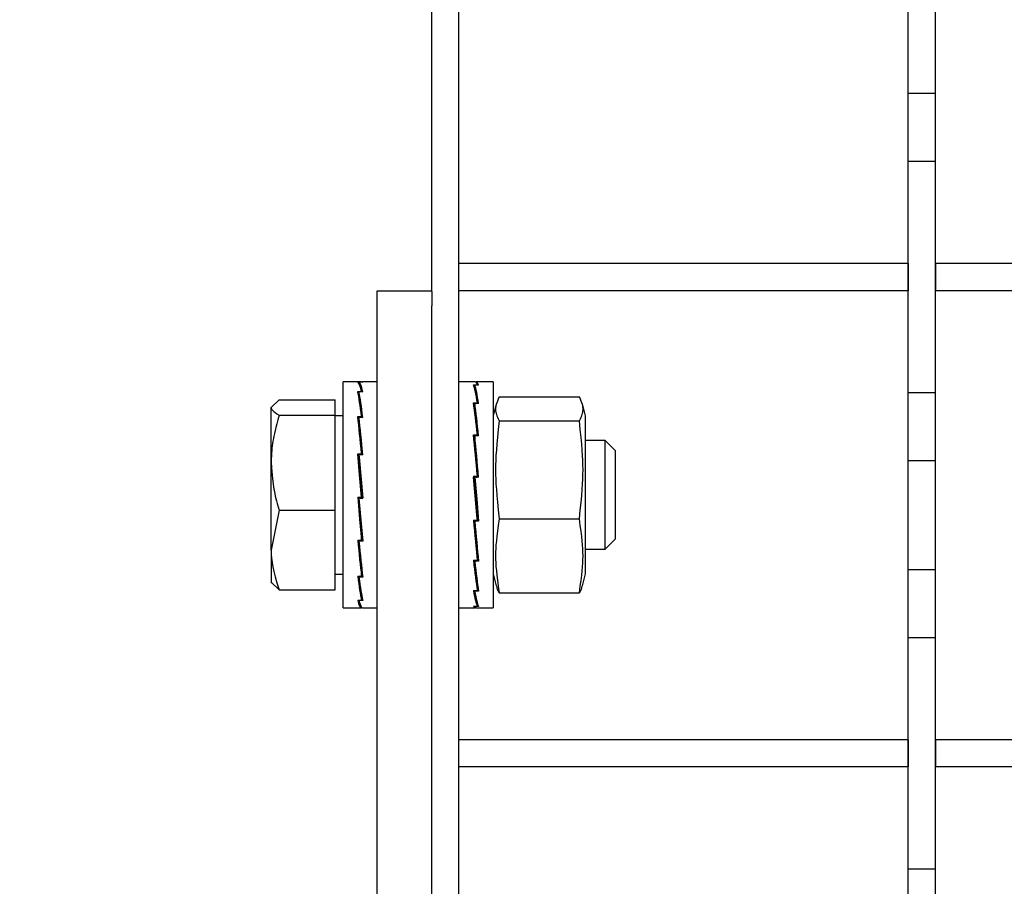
# Model space of a CAD drawing. Extents: x -72 to 51457, y 0 to 26838.
# Tile 50 of 203: x 6690 to 6762, y 9574 to 9638. Entities that reach past the tile are written whole.
import ezdxf
from ezdxf.enums import TextEntityAlignment as Align

# ---------------------------------------------------------------- set-up
doc = ezdxf.new("R2010")
doc.units = 0
doc.header["$LTSCALE"] = 12
for name, pattern in [('LDM', [0]), ('LEA', [0]), ('LFUN', [0]), ('SOLID_THIN', [0])]:
    doc.linetypes.add(name, pattern=pattern)
doc.layers.get('0').update_dxf_attribs({"linetype": 'CONTINUOUS'})
doc.layers.add('4', color=7, linetype='CONTINUOUS')
doc.styles.get("Standard").update_dxf_attribs({"font": 'medtext', "width": 0.75})
doc.styles.add('TDM', font='TXT', dxfattribs={"width": 0.675})
doc.dimstyles.new('MEDDIM1621', dxfattribs={"dimscale": 20, "dimtxt": 6, "dimasz": 3.5, "dimexe": 2.5, "dimexo": 2.5, "dimgap": 1.665, "dimtad": 1, "dimdec": 4, "dimrnd": 1, "dimzin": 12, "dimdsep": 46, "dimtxsty": 'Standard', "dimblk": 'MEDFUNV_7', "dimcen": 30, "dimclrd": 7, "dimclre": 7, "dimclrt": 7, "dimadec": 0, "dimazin": 0, "dimtfac": 0.7, "dimtdec": 4, "dimtmove": 0, "dimatfit": 3, "dimldrblk": 'MEDFUNV_7', "dimfxl": 0, "dimtolj": 1, "dimtzin": 0, "dimarcsym": 0})
doc.dimstyles.new('MEDDIM1642', dxfattribs={"dimscale": 20, "dimtxt": 6, "dimasz": 3.5, "dimexe": 2.5, "dimexo": 2.5, "dimgap": 1.665, "dimtad": 1, "dimdec": 4, "dimrnd": 1, "dimzin": 12, "dimdsep": 46, "dimtxsty": 'Standard', "dimblk": 'MEDFUNV_7', "dimcen": 30, "dimclrd": 7, "dimclre": 7, "dimclrt": 7, "dimadec": 0, "dimazin": 0, "dimtfac": 0.7, "dimtdec": 4, "dimtmove": 0, "dimatfit": 3, "dimldrblk": 'MEDFUNV_7', "dimfxl": 0, "dimtolj": 1, "dimtzin": 0, "dimarcsym": 0})
doc.dimstyles.new('MEDDIM8157', dxfattribs={"dimscale": 20, "dimtxt": 6, "dimasz": 3.5, "dimexe": 2.5, "dimexo": 2.5, "dimgap": 1.665, "dimtad": 1, "dimdec": 4, "dimrnd": 1, "dimzin": 12, "dimdsep": 46, "dimtxsty": 'Standard', "dimblk": 'MEDFUNV_7', "dimcen": 30, "dimclrd": 7, "dimclre": 7, "dimclrt": 7, "dimadec": 0, "dimazin": 0, "dimtfac": 0.7, "dimtdec": 4, "dimtmove": 0, "dimatfit": 3, "dimldrblk": 'MEDFUNV_7', "dimfxl": 0, "dimtolj": 1, "dimtzin": 0, "dimarcsym": 0})

# ---------------------------------------------------------------- blocks, each defined once
blk = doc.blocks.new('MEDFUNV_6')
at = {"color": 0, "linetype": 'LFUN', "lineweight": -2}
for points in [[(1, 0.1333), (0, 0), (1, -0.1333), (1, 0.1333)], [(1, 0.1111), (0.1667, 0), (1, -0.1111)], [(1, 0.0889), (0.3333, 0), (1, -0.0889)], [(1, 0.0667), (0.5, 0), (1, -0.0667)], [(1, 0.0444), (0.6667, 0), (1, -0.0444)], [(1, 0.0222), (0.8333, 0), (1, -0.0222)]]:
    blk.add_lwpolyline(points, dxfattribs=at)
blk = doc.blocks.new('MEDFUNV_7')
at = {"color": 0, "linetype": 'LFUN', "lineweight": -2}
for points in [[(-1, 0.1333), (0, 0), (-1, -0.1333), (-1, 0.1333)], [(-1, 0.1111), (-0.1667, 0), (-1, -0.1111)], [(-1, 0.0889), (-0.3333, 0), (-1, -0.0889)], [(-1, 0.0667), (-0.5, 0), (-1, -0.0667)], [(-1, 0.0444), (-0.6667, 0), (-1, -0.0444)], [(-1, 0.0222), (-0.8333, 0), (-1, -0.0222)]]:
    blk.add_lwpolyline(points, dxfattribs=at)
blk = doc.blocks.new('MEDCLUMP_DIM_1622_')
at = {"layer": '4', "color": 7, "linetype": 'LEA', "lineweight": 25}
for p, q in [((7546.257, 10414.683), (3300.759, 10414.683)), ((5818.111, 9552.683), (3300.759, 9552.683))]:
    blk.add_line(p, q, dxfattribs=at)
at = {"layer": '4', "color": 7, "linetype": 'LDM', "lineweight": 25}
blk.add_line((3350.759, 10414.683), (3350.759, 9552.683), dxfattribs=at)
at = {"layer": '4', "color": 7, "linetype": 'LDM', "lineweight": 25, "xscale": 70, "yscale": 70, "zscale": 70, "rotation": 270}
for name, p in [('MEDFUNV_6', (3350.759, 10414.683)), ('MEDFUNV_7', (3350.759, 9552.683))]:
    blk.add_blockref(name, p, dxfattribs=at)
at = {"layer": '4', "color": 7, "lineweight": 25, "style": 'TDM', "width": 0.675}
blk.add_text('862', height=120, rotation=90, dxfattribs=at).set_placement((3350.759, 9875.683), align=Align.BOTTOM_LEFT)
blk = doc.blocks.new('*D76')
at = {"lineweight": 0}
blk.add_blockref('MEDCLUMP_DIM_1622_', (0, 0), dxfattribs=at)
blk = doc.blocks.new('MEDCLUMP_DIM_1643_')
at = {"layer": '4', "color": 7, "linetype": 'LEA', "lineweight": 25}
for p, q in [((5834.757, 9566.683), (5834.757, 10860.261)), ((10834.757, 9478.681), (10834.757, 10860.261))]:
    blk.add_line(p, q, dxfattribs=at)
at = {"layer": '4', "color": 7, "linetype": 'LDM', "lineweight": 25}
blk.add_line((5834.757, 10810.261), (10834.757, 10810.261), dxfattribs=at)
at = {"layer": '4', "color": 7, "linetype": 'LDM', "lineweight": 25, "xscale": 70, "yscale": 70, "zscale": 70}
for name, p in [('MEDFUNV_6', (5834.757, 10810.261)), ('MEDFUNV_7', (10834.757, 10810.261))]:
    blk.add_blockref(name, p, dxfattribs=at)
at = {"layer": '4', "color": 7, "lineweight": 25, "style": 'TDM', "width": 0.781579}
blk.add_text('5000', height=120, dxfattribs=at).set_placement((8186.257, 10810.261), align=Align.BOTTOM_LEFT)
blk = doc.blocks.new('*D70')
at = {"lineweight": 0}
blk.add_blockref('MEDCLUMP_DIM_1643_', (0, 0), dxfattribs=at)
blk = doc.blocks.new('MEDCLUMP_DIM_8158_')
at = {"layer": '4', "color": 7, "linetype": 'LEA', "lineweight": 25}
for p, q in [((5834.757, 10690.473), (5834.757, 11104.983)), ((11834.757, 9566.342), (11834.757, 11104.983))]:
    blk.add_line(p, q, dxfattribs=at)
at = {"layer": '4', "color": 7, "linetype": 'LDM', "lineweight": 25}
blk.add_line((5834.757, 11054.983), (11834.757, 11054.983), dxfattribs=at)
at = {"layer": '4', "color": 7, "linetype": 'LDM', "lineweight": 25, "xscale": 70, "yscale": 70, "zscale": 70}
for name, p in [('MEDFUNV_6', (5834.757, 11054.983)), ('MEDFUNV_7', (11834.757, 11054.983))]:
    blk.add_blockref(name, p, dxfattribs=at)
at = {"layer": '4', "color": 7, "lineweight": 25, "style": 'TDM'}
for s, width, p in [('( Option Aquaclean)', 0.748515, (8267.253, 11054.983)), ('6000', 0.781579, (7890.261, 11054.983))]:
    blk.add_text(s, height=120, dxfattribs=dict(at, width=width)).set_placement(p, align=Align.BOTTOM_LEFT)
blk = doc.blocks.new('*D16')
at = {"lineweight": 0}
blk.add_blockref('MEDCLUMP_DIM_8158_', (0, 0), dxfattribs=at)
blk = doc.blocks.new('Vela_Drauf')
at = {"color": 7, "linetype": 'SOLID_THIN', "lineweight": 25}
for p, q in [((6720.257, 9617.626), (6720.257, 9762.683)), ((6722.257, 9524.683), (6722.257, 9762.683)), ((6755.257, 9632.183), (6755.257, 9640.183)), ((6757.257, 9632.183), (6757.257, 9640.183)), ((6757.257, 9632.183), (6755.257, 9632.183)), ((6755.257, 9627.183), (6755.257, 9632.183)), ((6757.257, 9627.183), (6757.257, 9632.183)), ((6757.257, 9627.183), (6755.257, 9627.183)), ((6755.257, 9610.183), (6755.257, 9627.183)), ((6757.257, 9610.183), (6757.257, 9627.183)), ((6722.257, 9617.683), (6722.257, 9619.683)), ((6755.257, 9619.683), (6722.257, 9619.683)), ((6755.257, 9619.683), (6755.257, 9617.683)), ((6757.257, 9619.683), (6757.257, 9617.683)), ((6790.257, 9619.683), (6757.257, 9619.683)), ((6716.257, 9617.683), (6720.257, 9617.683)), ((6716.257, 9616.584), (6716.257, 9617.683)), ((6720.257, 9617.626), (6720.257, 9616.584)), ((6755.257, 9617.683), (6722.257, 9617.683)), ((6790.257, 9617.683), (6757.257, 9617.683)), ((6716.257, 9524.683), (6716.257, 9616.584)), ((6720.257, 9524.683), (6720.257, 9616.584)), ((6715.086, 9610.983), (6713.757, 9610.983)), ((6713.757, 9594.383), (6713.757, 9610.983)), ((6714.816, 9610.982), (6715.007, 9610.982)), ((6715.191, 9610.98), (6714.908, 9610.98)), ((6714.908, 9610.98), (6714.909, 9610.892)), ((6715.007, 9610.982), (6715.099, 9610.982)), ((6715.007, 9610.98), (6715.007, 9610.982)), ((6715.099, 9610.982), (6715.099, 9610.98)), ((6716.257, 9610.983), (6715.17, 9610.983)), ((6723.445, 9610.983), (6722.257, 9610.983)), ((6723.324, 9610.774), (6723.607, 9610.774)), ((6723.507, 9610.754), (6723.415, 9610.754)), ((6723.415, 9610.754), (6723.42, 9610.454)), ((6723.699, 9610.754), (6723.507, 9610.754)), ((6724.757, 9610.983), (6723.529, 9610.983)), ((6723.607, 9610.774), (6723.607, 9610.754)), ((6724.757, 9610.983), (6724.757, 9594.383)), ((6714.816, 9610.289), (6715.007, 9610.289)), ((6715.191, 9610.253), (6714.908, 9610.253)), ((6714.908, 9610.253), (6714.917, 9609.78)), ((6715.007, 9610.29), (6715.099, 9610.29)), ((6715.007, 9610.289), (6715.007, 9610.253)), ((6715.099, 9610.29), (6715.099, 9610.253)), ((6757.257, 9610.183), (6755.257, 9610.183)), ((6755.257, 9605.183), (6755.257, 9610.183)), ((6757.257, 9605.183), (6757.257, 9610.183)), ((6709.038, 9609.672), (6708.457, 9609.11)), ((6709.038, 9609.672), (6713.157, 9609.672)), ((6713.157, 9608.547), (6713.157, 9609.672)), ((6714.916, 9609.829), (6714.904, 9609.829)), ((6715.129, 9608.374), (6714.917, 9609.78)), ((6723.324, 9609.45), (6723.607, 9609.45)), ((6723.507, 9609.398), (6723.415, 9609.398)), ((6723.415, 9609.398), (6723.424, 9608.967)), ((6723.699, 9609.398), (6723.507, 9609.398)), ((6723.607, 9609.45), (6723.606, 9609.398)), ((6724.995, 9609.369), (6724.757, 9608.483)), ((6725.214, 9609.881), (6731.1, 9609.881)), ((6731.557, 9608.483), (6731.32, 9609.369)), ((6708.457, 9605.053), (6708.457, 9609.11)), ((6709.038, 9608.547), (6713.157, 9608.547)), ((6713.157, 9601.558), (6713.157, 9608.547)), ((6713.757, 9608.498), (6713.157, 9608.498)), ((6723.423, 9609.028), (6723.383, 9609.028)), ((6723.658, 9607.02), (6723.424, 9608.967)), ((6731.557, 9608.322), (6731.557, 9608.483)), ((6714.816, 9608.439), (6715.007, 9608.439)), ((6714.915, 9608.09), (6714.857, 9608.09)), ((6715.191, 9608.374), (6714.908, 9608.374)), ((6714.908, 9608.374), (6714.917, 9608.019)), ((6714.917, 9608.019), (6715.163, 9605.629)), ((6715.007, 9608.44), (6715.099, 9608.44)), ((6715.007, 9608.374), (6715.007, 9608.439)), ((6715.098, 9608.374), (6715.099, 9608.44)), ((6725.214, 9608.125), (6731.1, 9608.125)), ((6731.557, 9596.883), (6731.557, 9608.322)), ((6723.324, 9607.096), (6723.607, 9607.096)), ((6723.507, 9607.019), (6723.415, 9607.019)), ((6723.415, 9607.019), (6723.424, 9606.743)), ((6723.699, 9607.02), (6723.507, 9607.02)), ((6723.607, 9607.096), (6723.605, 9607.02)), ((6723.421, 9606.821), (6723.351, 9606.821)), ((6723.682, 9603.982), (6723.424, 9606.743)), ((6732.99, 9606.683), (6731.557, 9606.683)), ((6733.757, 9605.916), (6732.99, 9606.683)), ((6732.99, 9604.141), (6732.99, 9606.683)), ((6714.816, 9605.713), (6715.007, 9605.713)), ((6715.191, 9605.629), (6714.908, 9605.629)), ((6714.908, 9605.629), (6714.917, 9605.445)), ((6715.007, 9605.713), (6715.099, 9605.713)), ((6715.007, 9605.629), (6715.007, 9605.713)), ((6715.099, 9605.713), (6715.096, 9605.629)), ((6733.757, 9603.862), (6733.757, 9605.916)), ((6708.457, 9598.626), (6708.457, 9605.053)), ((6714.913, 9605.527), (6714.833, 9605.527)), ((6714.917, 9605.445), (6715.182, 9602.451)), ((6757.257, 9605.183), (6755.257, 9605.183)), ((6755.257, 9597.183), (6755.257, 9605.183)), ((6757.257, 9597.183), (6757.257, 9605.183)), ((6732.99, 9598.683), (6732.99, 9604.141)), ((6723.324, 9604.07), (6723.607, 9604.07)), ((6723.324, 9604.07), (6723.333, 9603.984)), ((6723.598, 9600.948), (6723.333, 9603.984)), ((6723.507, 9603.984), (6723.333, 9603.984)), ((6723.507, 9603.981), (6723.415, 9603.981)), ((6723.507, 9603.984), (6723.598, 9603.984)), ((6723.507, 9603.984), (6723.507, 9603.981)), ((6723.699, 9603.982), (6723.507, 9603.982)), ((6723.607, 9604.07), (6723.598, 9603.984)), ((6733.757, 9599.45), (6733.757, 9603.862)), ((6714.816, 9602.525), (6715.007, 9602.525)), ((6714.826, 9602.525), (6715.091, 9599.573)), ((6714.908, 9602.435), (6714.917, 9602.451)), ((6715.191, 9602.435), (6714.908, 9602.435)), ((6715.007, 9602.451), (6714.917, 9602.451)), ((6715.007, 9602.525), (6715.099, 9602.525)), ((6715.007, 9602.451), (6715.007, 9602.525)), ((6715.007, 9602.451), (6715.182, 9602.451)), ((6715.191, 9602.435), (6715.182, 9602.451)), ((6709.038, 9601.558), (6708.457, 9598.626)), ((6709.038, 9601.558), (6713.157, 9601.558)), ((6713.157, 9595.694), (6713.157, 9601.558)), ((6723.324, 9600.833), (6723.607, 9600.833)), ((6723.598, 9598.177), (6723.344, 9600.833)), ((6723.415, 9600.745), (6723.421, 9600.833)), ((6723.507, 9600.745), (6723.415, 9600.745)), ((6723.507, 9600.833), (6723.507, 9600.746)), ((6723.699, 9600.746), (6723.507, 9600.746)), ((6723.607, 9600.833), (6723.598, 9600.948)), ((6723.605, 9600.865), (6723.688, 9600.865)), ((6725.214, 9600.928), (6731.1, 9600.928)), ((6714.816, 9599.361), (6715.007, 9599.361)), ((6714.847, 9599.361), (6715.091, 9597.087)), ((6714.908, 9599.279), (6714.911, 9599.361)), ((6715.191, 9599.279), (6714.908, 9599.279)), ((6715.007, 9599.362), (6715.099, 9599.362)), ((6715.099, 9599.362), (6715.091, 9599.573)), ((6715.094, 9599.492), (6715.171, 9599.492)), ((6732.99, 9598.683), (6733.757, 9599.45)), ((6708.457, 9598.626), (6708.457, 9596.185)), ((6731.557, 9598.683), (6732.99, 9598.683)), ((6723.324, 9597.877), (6723.607, 9597.877)), ((6723.598, 9596.093), (6723.371, 9597.877)), ((6723.415, 9597.804), (6723.417, 9597.877)), ((6723.507, 9597.804), (6723.415, 9597.804)), ((6723.507, 9597.877), (6723.507, 9597.805)), ((6723.699, 9597.805), (6723.507, 9597.805)), ((6723.607, 9597.877), (6723.598, 9598.177)), ((6723.601, 9598.101), (6723.668, 9598.101)), ((6715.099, 9596.704), (6715.091, 9597.087)), ((6715.092, 9597.019), (6715.145, 9597.019)), ((6757.257, 9597.183), (6755.257, 9597.183)), ((6755.257, 9592.183), (6755.257, 9597.183)), ((6757.257, 9592.183), (6757.257, 9597.183)), ((6709.038, 9595.694), (6708.457, 9596.257)), ((6713.157, 9596.868), (6713.757, 9596.868)), ((6714.816, 9596.703), (6715.007, 9596.703)), ((6714.885, 9596.703), (6714.957, 9596.266)), ((6714.908, 9596.641), (6714.909, 9596.703)), ((6715.191, 9596.641), (6714.908, 9596.641)), ((6715.007, 9596.704), (6715.099, 9596.704)), ((6724.757, 9596.883), (6724.995, 9595.998)), ((6731.32, 9595.998), (6731.557, 9596.883)), ((6709.038, 9595.694), (6713.157, 9595.694)), ((6723.324, 9595.654), (6723.607, 9595.654)), ((6723.416, 9595.654), (6723.415, 9595.606)), ((6723.507, 9595.606), (6723.415, 9595.606)), ((6723.507, 9595.654), (6723.507, 9595.606)), ((6723.699, 9595.606), (6723.507, 9595.606)), ((6723.607, 9595.654), (6723.598, 9596.093)), ((6723.599, 9596.035), (6723.633, 9596.035)), ((6725.214, 9595.486), (6731.1, 9595.486)), ((6714.816, 9594.956), (6715.007, 9594.956)), ((6714.908, 9594.924), (6714.908, 9594.956)), ((6715.191, 9594.924), (6714.908, 9594.924)), ((6715.007, 9594.956), (6715.099, 9594.956)), ((6715.099, 9594.956), (6715.092, 9595.402)), ((6723.607, 9594.5), (6723.603, 9594.73)), ((6713.757, 9594.383), (6715.086, 9594.383)), ((6715.099, 9594.385), (6715.099, 9594.423)), ((6715.148, 9594.387), (6715.099, 9594.387)), ((6715.17, 9594.383), (6716.257, 9594.383)), ((6722.257, 9594.383), (6723.445, 9594.383)), ((6723.324, 9594.5), (6723.607, 9594.5)), ((6723.415, 9594.485), (6723.416, 9594.5)), ((6723.507, 9594.485), (6723.415, 9594.485)), ((6723.507, 9594.485), (6723.507, 9594.5)), ((6723.699, 9594.485), (6723.507, 9594.485)), ((6723.529, 9594.383), (6724.757, 9594.383)), ((6757.257, 9592.183), (6755.257, 9592.183)), ((6755.257, 9575.183), (6755.257, 9592.183)), ((6757.257, 9575.183), (6757.257, 9592.183)), ((6755.257, 9584.683), (6722.257, 9584.683)), ((6722.257, 9582.683), (6722.257, 9584.683)), ((6755.257, 9584.683), (6755.257, 9582.683)), ((6757.257, 9584.683), (6757.257, 9582.683)), ((6790.257, 9584.683), (6757.257, 9584.683)), ((6755.257, 9582.683), (6722.257, 9582.683)), ((6790.257, 9582.683), (6757.257, 9582.683)), ((6757.257, 9575.183), (6755.257, 9575.183)), ((6755.257, 9570.183), (6755.257, 9575.183)), ((6757.257, 9570.183), (6757.257, 9575.183))]:
    blk.add_line(p, q, dxfattribs=at)
for points in [[(6715.191, 9610.98), (6715.17, 9610.983), (6715.148, 9610.98)], [(6715.099, 9602.525), (6714.958, 9604.147), (6714.816, 9605.713)], [(6715.191, 9602.435), (6715.049, 9604.058), (6714.908, 9605.629)], [(6723.324, 9604.07), (6723.465, 9602.447), (6723.607, 9600.833)], [(6723.415, 9603.981), (6723.557, 9602.357), (6723.699, 9600.746)], [(6714.816, 9602.525), (6714.958, 9600.909), (6715.099, 9599.362)], [(6714.908, 9602.435), (6715.049, 9600.821), (6715.191, 9599.279)]]:
    blk.add_lwpolyline(points, dxfattribs=at)
for points in [[(6715.099, 9610.29), (6715.006, 9610.726), (6714.909, 9610.961), (6714.816, 9610.982)], [(6715.191, 9610.253), (6715.097, 9610.7), (6715.001, 9610.947), (6714.908, 9610.98)], [(6723.607, 9609.45), (6723.514, 9610.082), (6723.417, 9610.531), (6723.324, 9610.774)], [(6723.699, 9609.398), (6723.605, 9610.039), (6723.509, 9610.499), (6723.415, 9610.754)], [(6723.607, 9610.774), (6723.554, 9610.913), (6723.499, 9610.983), (6723.445, 9610.983)], [(6723.699, 9610.754), (6723.629, 9610.944), (6723.557, 9611.017), (6723.486, 9610.969)], [(6715.099, 9608.44), (6715.003, 9609.248), (6714.912, 9609.84), (6714.816, 9610.289)], [(6715.191, 9608.374), (6715.095, 9609.19), (6715.004, 9609.793), (6714.908, 9610.253)], [(6723.607, 9607.096), (6723.512, 9608.036), (6723.419, 9608.808), (6723.324, 9609.45)], [(6723.699, 9607.02), (6723.604, 9607.966), (6723.511, 9608.746), (6723.415, 9609.398)], [(6708.457, 9609.11), (6708.464, 9608.948), (6708.583, 9608.833), (6709.038, 9608.547)], [(6715.099, 9605.713), (6715.004, 9606.742), (6714.911, 9607.643), (6714.816, 9608.439)], [(6715.191, 9605.629), (6715.096, 9606.662), (6715.002, 9607.57), (6714.908, 9608.374)], [(6723.607, 9604.07), (6723.513, 9605.157), (6723.418, 9606.163), (6723.324, 9607.096)], [(6723.699, 9603.982), (6723.604, 9605.07), (6723.51, 9606.08), (6723.415, 9607.019)], [(6723.324, 9600.833), (6723.418, 9599.758), (6723.513, 9598.777), (6723.607, 9597.877)], [(6723.415, 9600.745), (6723.51, 9599.673), (6723.604, 9598.697), (6723.699, 9597.805)], [(6714.816, 9599.361), (6714.911, 9598.348), (6715.004, 9597.47), (6715.099, 9596.704)], [(6714.908, 9599.279), (6715.003, 9598.27), (6715.096, 9597.4), (6715.191, 9596.641)], [(6708.457, 9598.626), (6708.464, 9597.783), (6708.583, 9597.184), (6709.038, 9595.694)], [(6723.324, 9597.877), (6723.419, 9596.97), (6723.512, 9596.245), (6723.607, 9595.654)], [(6723.415, 9597.804), (6723.511, 9596.904), (6723.603, 9596.188), (6723.699, 9595.606)], [(6714.816, 9596.703), (6714.913, 9595.922), (6715.003, 9595.367), (6715.099, 9594.956)], [(6714.908, 9596.641), (6715.004, 9595.868), (6715.094, 9595.324), (6715.191, 9594.924)], [(6723.324, 9595.654), (6723.417, 9595.074), (6723.514, 9594.682), (6723.607, 9594.5)], [(6723.415, 9595.606), (6723.509, 9595.037), (6723.605, 9594.656), (6723.699, 9594.485)], [(6725.214, 9595.486), (6725.088, 9595.703), (6725.068, 9595.762), (6725.042, 9596.003)], [(6731.272, 9596.003), (6731.247, 9595.762), (6731.227, 9595.703), (6731.1, 9595.486)], [(6714.816, 9594.956), (6714.909, 9594.558), (6715.006, 9594.364), (6715.099, 9594.385)], [(6714.908, 9594.924), (6714.994, 9594.566), (6715.083, 9594.383), (6715.17, 9594.383)], [(6723.324, 9594.5), (6723.378, 9594.395), (6723.432, 9594.361), (6723.487, 9594.397)], [(6723.415, 9594.485), (6723.452, 9594.42), (6723.492, 9594.383), (6723.529, 9594.383)]]:
    blk.add_open_spline(points, degree=3, dxfattribs=at)
for points, knots in [([(6725.214, 9609.881), (6724.998, 9609.413), (6724.937, 9609.21), (6724.943, 9608.962), (6724.945, 9608.84), (6724.967, 9608.714), (6725.007, 9608.584), (6725.05, 9608.448), (6725.096, 9608.345), (6725.214, 9608.125)], [0, 0, 0, 0, 1, 1, 1, 2, 2, 2, 3, 3, 3, 3]), ([(6731.1, 9608.125), (6731.219, 9608.345), (6731.265, 9608.448), (6731.308, 9608.584), (6731.348, 9608.713), (6731.37, 9608.839), (6731.372, 9608.961), (6731.377, 9609.207), (6731.317, 9609.412), (6731.1, 9609.881)], [0, 0, 0, 0, 1, 1, 1, 2, 2, 2, 3, 3, 3, 3]), ([(6709.038, 9608.547), (6708.775, 9607.574), (6708.67, 9607.131), (6708.587, 9606.639), (6708.504, 9606.145), (6708.478, 9605.831), (6708.457, 9605.053)], [0, 0, 0, 0, 1, 1, 1, 2, 2, 2, 2]), ([(6725.214, 9608.125), (6725.007, 9606.286), (6724.945, 9605.454), (6724.945, 9604.534), (6724.945, 9603.611), (6725.008, 9602.776), (6725.214, 9600.928)], [0, 0, 0, 0, 1, 1, 1, 2, 2, 2, 2]), ([(6731.1, 9600.928), (6731.308, 9602.767), (6731.37, 9603.599), (6731.37, 9604.519), (6731.37, 9605.443), (6731.307, 9606.278), (6731.1, 9608.125)], [0, 0, 0, 0, 1, 1, 1, 2, 2, 2, 2]), ([(6708.457, 9605.053), (6708.532, 9604.048), (6708.579, 9603.595), (6708.661, 9603.101), (6708.742, 9602.603), (6708.817, 9602.296), (6709.038, 9601.558)], [0, 0, 0, 0, 1, 1, 1, 2, 2, 2, 2]), ([(6725.214, 9600.928), (6725.007, 9599.537), (6724.945, 9598.908), (6724.945, 9598.213), (6724.945, 9597.514), (6725.008, 9596.883), (6725.214, 9595.486)], [0, 0, 0, 0, 1, 1, 1, 2, 2, 2, 2]), ([(6731.1, 9595.486), (6731.308, 9596.877), (6731.37, 9597.505), (6731.37, 9598.201), (6731.37, 9598.899), (6731.307, 9599.531), (6731.1, 9600.928)], [0, 0, 0, 0, 1, 1, 1, 2, 2, 2, 2])]:
    blk.add_open_spline(points, degree=3, knots=knots, dxfattribs=at)
blk = doc.blocks.new('Türen_Drauf')
at = {"color": 7, "linetype": 'SOLID_THIN', "lineweight": 25}
for p, q in [((6720.257, 9617.626), (6720.257, 9762.683)), ((6722.257, 9524.683), (6722.257, 9762.683)), ((6755.257, 9632.183), (6755.257, 9640.183)), ((6757.257, 9632.183), (6757.257, 9640.183)), ((6757.257, 9632.183), (6755.257, 9632.183)), ((6755.257, 9627.183), (6755.257, 9632.183)), ((6757.257, 9627.183), (6757.257, 9632.183)), ((6757.257, 9627.183), (6755.257, 9627.183)), ((6755.257, 9610.183), (6755.257, 9627.183)), ((6757.257, 9610.183), (6757.257, 9627.183)), ((6722.257, 9617.683), (6722.257, 9619.683)), ((6755.257, 9619.683), (6722.257, 9619.683)), ((6755.257, 9619.683), (6755.257, 9617.683)), ((6757.257, 9619.683), (6757.257, 9617.683)), ((6790.257, 9619.683), (6757.257, 9619.683)), ((6716.257, 9617.683), (6720.257, 9617.683)), ((6716.257, 9616.584), (6716.257, 9617.683)), ((6720.257, 9617.626), (6720.257, 9616.584)), ((6755.257, 9617.683), (6722.257, 9617.683)), ((6790.257, 9617.683), (6757.257, 9617.683)), ((6716.257, 9524.683), (6716.257, 9616.584)), ((6720.257, 9524.683), (6720.257, 9616.584)), ((6715.086, 9610.983), (6713.757, 9610.983)), ((6713.757, 9594.383), (6713.757, 9610.983)), ((6714.816, 9610.982), (6715.007, 9610.982)), ((6715.191, 9610.98), (6714.908, 9610.98)), ((6714.908, 9610.98), (6714.909, 9610.892)), ((6715.007, 9610.982), (6715.099, 9610.982)), ((6715.007, 9610.98), (6715.007, 9610.982)), ((6715.099, 9610.982), (6715.099, 9610.98)), ((6716.257, 9610.983), (6715.17, 9610.983)), ((6723.445, 9610.983), (6722.257, 9610.983)), ((6723.324, 9610.774), (6723.607, 9610.774)), ((6723.507, 9610.754), (6723.415, 9610.754)), ((6723.415, 9610.754), (6723.42, 9610.454)), ((6723.699, 9610.754), (6723.507, 9610.754)), ((6724.757, 9610.983), (6723.529, 9610.983)), ((6723.607, 9610.774), (6723.607, 9610.754)), ((6724.757, 9610.983), (6724.757, 9594.383)), ((6714.816, 9610.289), (6715.007, 9610.289)), ((6715.191, 9610.253), (6714.908, 9610.253)), ((6714.908, 9610.253), (6714.917, 9609.78)), ((6715.007, 9610.29), (6715.099, 9610.29)), ((6715.007, 9610.289), (6715.007, 9610.253)), ((6715.099, 9610.29), (6715.099, 9610.253)), ((6757.257, 9610.183), (6755.257, 9610.183)), ((6755.257, 9605.183), (6755.257, 9610.183)), ((6757.257, 9605.183), (6757.257, 9610.183)), ((6709.038, 9609.672), (6708.457, 9609.11)), ((6709.038, 9609.672), (6713.157, 9609.672)), ((6713.157, 9608.547), (6713.157, 9609.672)), ((6714.916, 9609.829), (6714.904, 9609.829)), ((6715.129, 9608.374), (6714.917, 9609.78)), ((6723.324, 9609.45), (6723.607, 9609.45)), ((6723.507, 9609.398), (6723.415, 9609.398)), ((6723.415, 9609.398), (6723.424, 9608.967)), ((6723.699, 9609.398), (6723.507, 9609.398)), ((6723.607, 9609.45), (6723.606, 9609.398)), ((6724.995, 9609.369), (6724.757, 9608.483)), ((6725.214, 9609.881), (6731.1, 9609.881)), ((6731.557, 9608.483), (6731.32, 9609.369)), ((6708.457, 9605.053), (6708.457, 9609.11)), ((6709.038, 9608.547), (6713.157, 9608.547)), ((6713.157, 9601.558), (6713.157, 9608.547)), ((6713.757, 9608.498), (6713.157, 9608.498)), ((6723.423, 9609.028), (6723.383, 9609.028)), ((6723.658, 9607.02), (6723.424, 9608.967)), ((6731.557, 9608.322), (6731.557, 9608.483)), ((6714.816, 9608.439), (6715.007, 9608.439)), ((6714.915, 9608.09), (6714.857, 9608.09)), ((6715.191, 9608.374), (6714.908, 9608.374)), ((6714.908, 9608.374), (6714.917, 9608.019)), ((6714.917, 9608.019), (6715.163, 9605.629)), ((6715.007, 9608.44), (6715.099, 9608.44)), ((6715.007, 9608.374), (6715.007, 9608.439)), ((6715.098, 9608.374), (6715.099, 9608.44)), ((6725.214, 9608.125), (6731.1, 9608.125)), ((6731.557, 9596.883), (6731.557, 9608.322)), ((6723.324, 9607.096), (6723.607, 9607.096)), ((6723.507, 9607.019), (6723.415, 9607.019)), ((6723.415, 9607.019), (6723.424, 9606.743)), ((6723.699, 9607.02), (6723.507, 9607.02)), ((6723.607, 9607.096), (6723.605, 9607.02)), ((6723.421, 9606.821), (6723.351, 9606.821)), ((6723.682, 9603.982), (6723.424, 9606.743)), ((6732.99, 9606.683), (6731.557, 9606.683)), ((6733.757, 9605.916), (6732.99, 9606.683)), ((6732.99, 9604.141), (6732.99, 9606.683)), ((6714.816, 9605.713), (6715.007, 9605.713)), ((6715.191, 9605.629), (6714.908, 9605.629)), ((6714.908, 9605.629), (6714.917, 9605.445)), ((6715.007, 9605.713), (6715.099, 9605.713)), ((6715.007, 9605.713), (6715.007, 9605.713)), ((6715.007, 9605.629), (6715.007, 9605.713)), ((6715.099, 9605.713), (6715.096, 9605.629)), ((6733.757, 9603.862), (6733.757, 9605.916)), ((6708.457, 9598.626), (6708.457, 9605.053)), ((6714.913, 9605.527), (6714.833, 9605.527)), ((6714.917, 9605.445), (6715.182, 9602.451)), ((6757.257, 9605.183), (6755.257, 9605.183)), ((6755.257, 9597.183), (6755.257, 9605.183)), ((6757.257, 9597.183), (6757.257, 9605.183)), ((6732.99, 9598.683), (6732.99, 9604.141)), ((6723.324, 9604.07), (6723.607, 9604.07)), ((6723.324, 9604.07), (6723.333, 9603.984)), ((6723.598, 9600.948), (6723.333, 9603.984)), ((6723.507, 9603.984), (6723.333, 9603.984)), ((6723.507, 9603.981), (6723.415, 9603.981)), ((6723.507, 9603.984), (6723.598, 9603.984)), ((6723.507, 9603.984), (6723.507, 9603.981)), ((6723.699, 9603.982), (6723.507, 9603.982)), ((6723.607, 9604.07), (6723.598, 9603.984)), ((6733.757, 9599.45), (6733.757, 9603.862)), ((6714.816, 9602.525), (6715.007, 9602.525)), ((6714.826, 9602.525), (6715.091, 9599.573)), ((6714.908, 9602.435), (6714.917, 9602.451)), ((6715.191, 9602.435), (6714.908, 9602.435)), ((6715.007, 9602.451), (6714.917, 9602.451)), ((6715.007, 9602.525), (6715.099, 9602.525)), ((6715.007, 9602.451), (6715.007, 9602.525)), ((6715.007, 9602.451), (6715.182, 9602.451)), ((6715.191, 9602.435), (6715.182, 9602.451)), ((6709.038, 9601.558), (6708.457, 9598.626)), ((6709.038, 9601.558), (6713.157, 9601.558)), ((6713.157, 9595.694), (6713.157, 9601.558)), ((6723.324, 9600.833), (6723.607, 9600.833)), ((6723.598, 9598.177), (6723.344, 9600.833)), ((6723.415, 9600.745), (6723.421, 9600.833)), ((6723.507, 9600.745), (6723.415, 9600.745)), ((6723.507, 9600.833), (6723.507, 9600.746)), ((6723.699, 9600.746), (6723.507, 9600.746)), ((6723.507, 9600.746), (6723.507, 9600.745)), ((6723.607, 9600.833), (6723.598, 9600.948)), ((6723.605, 9600.865), (6723.688, 9600.865)), ((6725.214, 9600.928), (6731.1, 9600.928)), ((6714.816, 9599.361), (6715.007, 9599.361)), ((6714.847, 9599.361), (6715.091, 9597.087)), ((6714.908, 9599.279), (6714.911, 9599.361)), ((6715.191, 9599.279), (6714.908, 9599.279)), ((6715.007, 9599.362), (6715.099, 9599.362)), ((6715.099, 9599.362), (6715.091, 9599.573)), ((6715.094, 9599.492), (6715.171, 9599.492)), ((6732.99, 9598.683), (6733.757, 9599.45)), ((6708.457, 9598.626), (6708.457, 9596.185)), ((6731.557, 9598.683), (6732.99, 9598.683)), ((6723.324, 9597.877), (6723.607, 9597.877)), ((6723.598, 9596.093), (6723.371, 9597.877)), ((6723.415, 9597.804), (6723.417, 9597.877)), ((6723.507, 9597.804), (6723.415, 9597.804)), ((6723.507, 9597.877), (6723.507, 9597.805)), ((6723.699, 9597.805), (6723.507, 9597.805)), ((6723.607, 9597.877), (6723.598, 9598.177)), ((6723.601, 9598.101), (6723.668, 9598.101)), ((6715.099, 9596.704), (6715.091, 9597.087)), ((6715.092, 9597.019), (6715.145, 9597.019)), ((6757.257, 9597.183), (6755.257, 9597.183)), ((6755.257, 9592.183), (6755.257, 9597.183)), ((6757.257, 9592.183), (6757.257, 9597.183)), ((6709.038, 9595.694), (6708.457, 9596.257)), ((6713.157, 9596.868), (6713.757, 9596.868)), ((6714.816, 9596.703), (6715.007, 9596.703)), ((6714.885, 9596.703), (6714.957, 9596.266)), ((6714.908, 9596.641), (6714.909, 9596.703)), ((6715.191, 9596.641), (6714.908, 9596.641)), ((6715.007, 9596.704), (6715.099, 9596.704)), ((6724.757, 9596.883), (6724.995, 9595.998)), ((6731.32, 9595.998), (6731.557, 9596.883)), ((6709.038, 9595.694), (6713.157, 9595.694)), ((6723.324, 9595.654), (6723.607, 9595.654)), ((6723.416, 9595.654), (6723.415, 9595.606)), ((6723.507, 9595.606), (6723.415, 9595.606)), ((6723.507, 9595.654), (6723.507, 9595.606)), ((6723.699, 9595.606), (6723.507, 9595.606)), ((6723.607, 9595.654), (6723.598, 9596.093)), ((6723.599, 9596.035), (6723.633, 9596.035)), ((6725.214, 9595.486), (6731.1, 9595.486)), ((6714.816, 9594.956), (6715.007, 9594.956)), ((6714.908, 9594.924), (6714.908, 9594.956)), ((6715.191, 9594.924), (6714.908, 9594.924)), ((6715.007, 9594.956), (6715.099, 9594.956)), ((6715.099, 9594.956), (6715.092, 9595.402)), ((6723.607, 9594.5), (6723.603, 9594.73)), ((6713.757, 9594.383), (6715.086, 9594.383)), ((6715.099, 9594.385), (6715.099, 9594.423)), ((6715.148, 9594.387), (6715.099, 9594.387)), ((6715.17, 9594.383), (6716.257, 9594.383)), ((6722.257, 9594.383), (6723.445, 9594.383)), ((6723.324, 9594.5), (6723.607, 9594.5)), ((6723.415, 9594.485), (6723.416, 9594.5)), ((6723.507, 9594.485), (6723.415, 9594.485)), ((6723.507, 9594.485), (6723.507, 9594.5)), ((6723.699, 9594.485), (6723.507, 9594.485)), ((6723.529, 9594.383), (6724.757, 9594.383)), ((6757.257, 9592.183), (6755.257, 9592.183)), ((6755.257, 9575.183), (6755.257, 9592.183)), ((6757.257, 9575.183), (6757.257, 9592.183)), ((6722.257, 9582.683), (6722.257, 9584.683)), ((6755.257, 9584.683), (6722.257, 9584.683)), ((6755.257, 9584.683), (6755.257, 9582.683)), ((6757.257, 9584.683), (6757.257, 9582.683)), ((6790.257, 9584.683), (6757.257, 9584.683)), ((6755.257, 9582.683), (6722.257, 9582.683)), ((6790.257, 9582.683), (6757.257, 9582.683)), ((6757.257, 9575.183), (6755.257, 9575.183)), ((6755.257, 9570.183), (6755.257, 9575.183)), ((6757.257, 9570.183), (6757.257, 9575.183))]:
    blk.add_line(p, q, dxfattribs=at)
for points in [[(6715.191, 9610.98), (6715.17, 9610.983), (6715.148, 9610.98)], [(6715.099, 9602.525), (6714.958, 9604.147), (6714.816, 9605.713)], [(6715.191, 9602.435), (6715.049, 9604.058), (6714.908, 9605.629)], [(6723.324, 9604.07), (6723.465, 9602.447), (6723.607, 9600.833)], [(6723.415, 9603.981), (6723.557, 9602.357), (6723.699, 9600.746)], [(6714.816, 9602.525), (6714.958, 9600.909), (6715.099, 9599.362)], [(6714.908, 9602.435), (6715.049, 9600.821), (6715.191, 9599.279)]]:
    blk.add_lwpolyline(points, dxfattribs=at)
for points in [[(6715.099, 9610.29), (6715.006, 9610.726), (6714.909, 9610.961), (6714.816, 9610.982)], [(6715.191, 9610.253), (6715.097, 9610.7), (6715.001, 9610.947), (6714.908, 9610.98)], [(6723.607, 9609.45), (6723.514, 9610.082), (6723.417, 9610.531), (6723.324, 9610.774)], [(6723.699, 9609.398), (6723.605, 9610.039), (6723.509, 9610.499), (6723.415, 9610.754)], [(6723.607, 9610.774), (6723.554, 9610.913), (6723.499, 9610.983), (6723.445, 9610.983)], [(6723.699, 9610.754), (6723.629, 9610.944), (6723.557, 9611.017), (6723.486, 9610.969)], [(6715.099, 9608.44), (6715.003, 9609.248), (6714.912, 9609.84), (6714.816, 9610.289)], [(6715.191, 9608.374), (6715.095, 9609.19), (6715.004, 9609.793), (6714.908, 9610.253)], [(6723.607, 9607.096), (6723.512, 9608.036), (6723.419, 9608.808), (6723.324, 9609.45)], [(6723.699, 9607.02), (6723.604, 9607.966), (6723.511, 9608.746), (6723.415, 9609.398)], [(6708.457, 9609.11), (6708.464, 9608.948), (6708.583, 9608.833), (6709.038, 9608.547)], [(6715.099, 9605.713), (6715.004, 9606.742), (6714.911, 9607.643), (6714.816, 9608.439)], [(6715.191, 9605.629), (6715.096, 9606.662), (6715.002, 9607.57), (6714.908, 9608.374)], [(6723.607, 9604.07), (6723.513, 9605.157), (6723.418, 9606.163), (6723.324, 9607.096)], [(6723.699, 9603.982), (6723.604, 9605.07), (6723.51, 9606.08), (6723.415, 9607.019)], [(6723.324, 9600.833), (6723.418, 9599.758), (6723.513, 9598.777), (6723.607, 9597.877)], [(6723.415, 9600.745), (6723.51, 9599.673), (6723.604, 9598.697), (6723.699, 9597.805)], [(6714.816, 9599.361), (6714.911, 9598.348), (6715.004, 9597.47), (6715.099, 9596.704)], [(6714.908, 9599.279), (6715.003, 9598.27), (6715.096, 9597.4), (6715.191, 9596.641)], [(6708.457, 9598.626), (6708.464, 9597.783), (6708.583, 9597.184), (6709.038, 9595.694)], [(6723.324, 9597.877), (6723.419, 9596.97), (6723.512, 9596.245), (6723.607, 9595.654)], [(6723.415, 9597.804), (6723.511, 9596.904), (6723.603, 9596.188), (6723.699, 9595.606)], [(6714.816, 9596.703), (6714.913, 9595.922), (6715.003, 9595.367), (6715.099, 9594.956)], [(6714.908, 9596.641), (6715.004, 9595.868), (6715.094, 9595.324), (6715.191, 9594.924)], [(6723.324, 9595.654), (6723.417, 9595.074), (6723.514, 9594.682), (6723.607, 9594.5)], [(6723.415, 9595.606), (6723.509, 9595.037), (6723.605, 9594.656), (6723.699, 9594.485)], [(6725.214, 9595.486), (6725.088, 9595.703), (6725.068, 9595.762), (6725.042, 9596.003)], [(6731.272, 9596.003), (6731.247, 9595.762), (6731.227, 9595.703), (6731.1, 9595.486)], [(6714.816, 9594.956), (6714.909, 9594.558), (6715.006, 9594.364), (6715.099, 9594.385)], [(6714.908, 9594.924), (6714.994, 9594.566), (6715.083, 9594.383), (6715.17, 9594.383)], [(6723.324, 9594.5), (6723.378, 9594.395), (6723.432, 9594.361), (6723.487, 9594.397)], [(6723.415, 9594.485), (6723.452, 9594.42), (6723.492, 9594.383), (6723.529, 9594.383)]]:
    blk.add_open_spline(points, degree=3, dxfattribs=at)
for points, knots in [([(6725.214, 9609.881), (6724.998, 9609.413), (6724.937, 9609.21), (6724.943, 9608.962), (6724.945, 9608.84), (6724.967, 9608.714), (6725.007, 9608.584), (6725.05, 9608.448), (6725.096, 9608.345), (6725.214, 9608.125)], [0, 0, 0, 0, 1, 1, 1, 2, 2, 2, 3, 3, 3, 3]), ([(6731.1, 9608.125), (6731.219, 9608.345), (6731.265, 9608.448), (6731.308, 9608.584), (6731.348, 9608.713), (6731.37, 9608.839), (6731.372, 9608.961), (6731.377, 9609.207), (6731.317, 9609.412), (6731.1, 9609.881)], [0, 0, 0, 0, 1, 1, 1, 2, 2, 2, 3, 3, 3, 3]), ([(6709.038, 9608.547), (6708.775, 9607.574), (6708.67, 9607.131), (6708.587, 9606.639), (6708.504, 9606.145), (6708.478, 9605.831), (6708.457, 9605.053)], [0, 0, 0, 0, 1, 1, 1, 2, 2, 2, 2]), ([(6725.214, 9608.125), (6725.007, 9606.286), (6724.945, 9605.454), (6724.945, 9604.534), (6724.945, 9603.611), (6725.008, 9602.776), (6725.214, 9600.928)], [0, 0, 0, 0, 1, 1, 1, 2, 2, 2, 2]), ([(6731.1, 9600.928), (6731.308, 9602.767), (6731.37, 9603.599), (6731.37, 9604.519), (6731.37, 9605.443), (6731.307, 9606.278), (6731.1, 9608.125)], [0, 0, 0, 0, 1, 1, 1, 2, 2, 2, 2]), ([(6708.457, 9605.053), (6708.532, 9604.048), (6708.579, 9603.595), (6708.661, 9603.101), (6708.742, 9602.603), (6708.817, 9602.296), (6709.038, 9601.558)], [0, 0, 0, 0, 1, 1, 1, 2, 2, 2, 2]), ([(6725.214, 9600.928), (6725.007, 9599.537), (6724.945, 9598.908), (6724.945, 9598.213), (6724.945, 9597.514), (6725.008, 9596.883), (6725.214, 9595.486)], [0, 0, 0, 0, 1, 1, 1, 2, 2, 2, 2]), ([(6731.1, 9595.486), (6731.308, 9596.877), (6731.37, 9597.505), (6731.37, 9598.201), (6731.37, 9598.899), (6731.307, 9599.531), (6731.1, 9600.928)], [0, 0, 0, 0, 1, 1, 1, 2, 2, 2, 2])]:
    blk.add_open_spline(points, degree=3, knots=knots, dxfattribs=at)

msp = doc.modelspace()

# ---------------------------------------------------------------- block references
at = {"lineweight": 0}
for name in ['Türen_Drauf', 'Vela_Drauf']:
    msp.add_blockref(name, (0, 0), dxfattribs=at)

# ---------------------------------------------------------------- dimensions: what is measured, and where the dimension line sits
at = {"layer": '4', "color": 7, "linetype": 'LDM', "lineweight": 25}
dim = msp.add_linear_dim(base=(5834.757, 11054.983), p1=(11834.757, 9546.342), p2=(5834.757, 10670.473), text='<> ( Option Aquaclean)', dimstyle='MEDDIM8157', override={"dimscale": 20, "dimdec": 0, "dimblk": 'MEDFUNV_7', "dimclrd": 7, "dimclre": 7, "dimclrt": 7, "dimtzin": 8}, dxfattribs=at)
dim.commit()
dim.dimension.update_dxf_attribs({"geometry": '*D16', "text_midpoint": (8038.761, 11154.979)})
dim = msp.add_linear_dim(base=(5834.757, 10810.261), p1=(10834.757, 9458.681), p2=(5834.757, 9546.683), dimstyle='MEDDIM1642', override={"dimscale": 20, "dimdec": 0, "dimblk": 'MEDFUNV_7', "dimclrd": 7, "dimclre": 7, "dimclrt": 7, "dimtzin": 8}, dxfattribs=at)
dim.commit()
dim.dimension.update_dxf_attribs({"geometry": '*D70', "text_midpoint": (8334.757, 10910.257)})
dim = msp.add_linear_dim(base=(3350.759, 10414.683), p1=(5838.111, 9552.683), p2=(7566.257, 10414.683), angle=90, dimstyle='MEDDIM1621', override={"dimscale": 20, "dimdec": 0, "dimblk": 'MEDFUNV_7', "dimclrd": 7, "dimclre": 7, "dimclrt": 7, "dimtzin": 8}, dxfattribs=at)
dim.commit()
dim.dimension.update_dxf_attribs({"geometry": '*D76', "text_midpoint": (3250.763, 9983.683)})

doc.saveas('drawing.dxf')
